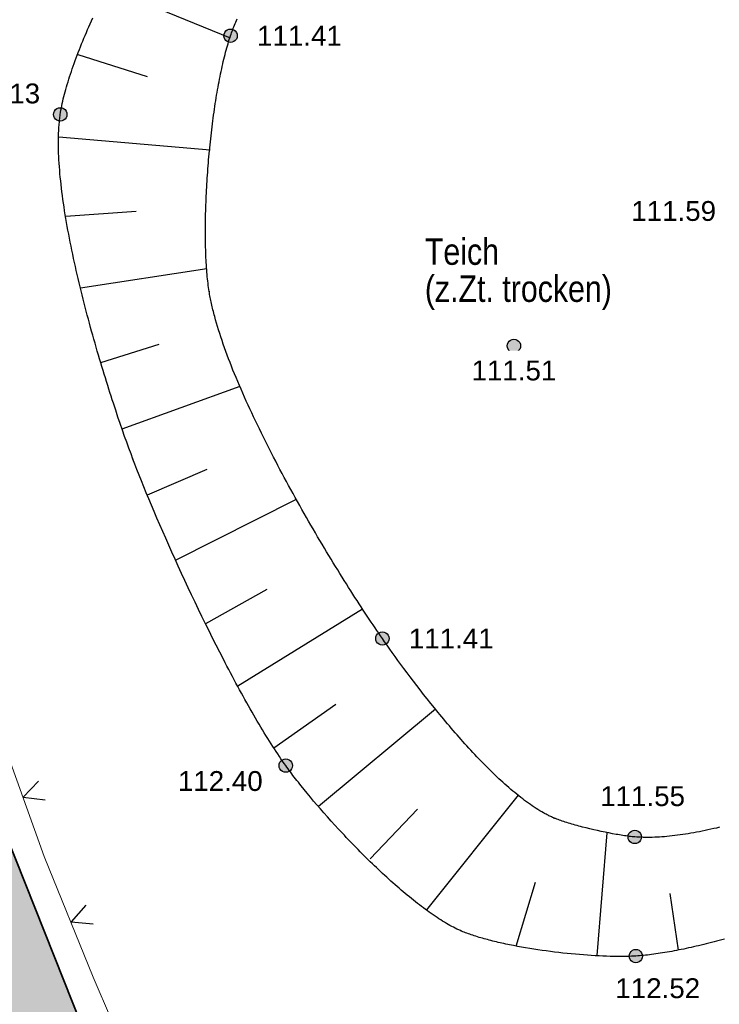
# Model space of a CAD drawing. Header units: metres. Extents: x 32322276 to 32322733, y 5638285 to 5638678.
# Tile 6 of 29: x 32322341 to 32322355, y 5638514 to 5638533. Entities that reach past the tile are written whole.
import ezdxf

# ---------------------------------------------------------------- set-up
doc = ezdxf.new("R2010")
doc.units = ezdxf.units.M
for name, pattern in [('1', [0]), ('12', [0]), ('68', [0])]:
    doc.linetypes.add(name, pattern=pattern)
doc.layers.get('0').update_dxf_attribs({"color": 1, "linetype": 'CONTINUOUS'})
for name, color, linetype in [('Allgemein', 7, 'CONTINUOUS'), ('Ebene 303', 7, 'CONTINUOUS'), ('Flurgrenze', 7, 'CONTINUOUS'), ('Höhenpunkte', 7, 'CONTINUOUS'), ('Höhentexte', 7, 'CONTINUOUS'), ('sonstiges', 7, 'CONTINUOUS'), ('vorhandene Straße', 7, 'CONTINUOUS'), ('WS  GS  Hydrant  Gulli  usw', 7, 'CONTINUOUS')]:
    doc.layers.add(name, color=color, linetype=linetype)
doc.styles.add('n', font='Arial.ttf')
doc.styles.add('Textart 33', font='Arial Narrow.ttf')

# ---------------------------------------------------------------- blocks, each defined once
blk = doc.blocks.new('S107')
at = {"lineweight": -2}
blk.add_hatch(color=0, dxfattribs=at).paths.add_polyline_path([(0.5, 0), (0.489765, -0.100649), (0.459479, -0.197178), (0.410382, -0.285634), (0.344483, -0.362396), (0.264482, -0.424322), (0.173653, -0.468876), (0.075714, -0.494234), (-0.025325, -0.499358), (-0.125326, -0.484039), (-0.220197, -0.448902), (-0.306053, -0.395388), (-0.379379, -0.325686), (-0.437173, -0.242651), (-0.47707, -0.149682), (-0.497435, -0.050584), (-0.497435, 0.050584), (-0.47707, 0.149682), (-0.437173, 0.242651), (-0.379379, 0.325686), (-0.306053, 0.395388), (-0.220197, 0.448902), (-0.125326, 0.484039), (-0.025325, 0.499358), (0.075714, 0.494234), (0.173653, 0.468876), (0.264482, 0.424322), (0.344483, 0.362396), (0.410382, 0.285634), (0.459479, 0.197178), (0.489765, 0.100649)], flags=0)
at = {"color": 0, "lineweight": -2}
blk.add_lwpolyline([(0.433013, -0.25, -0.577350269), (-0.433013, -0.25, -0.577350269), (0, 0.5, -0.577350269)], format="xyb", close=True, dxfattribs=at)
blk = doc.blocks.new('*X78')
at = {"color": 7, "linetype": '12', "lineweight": 25}
for p, q in [((32322343.141891, 5638533.435926, 112.136728), (32322345.460547, 5638532.482298, 111.409869)), ((32322342.584784, 5638532.169354, 112.132019), (32322343.894222, 5638531.753994, 111.775377)), ((32322342.229114, 5638530.611738, 112.13266), (32322345.082505, 5638530.36657, 111.426575)), ((32322342.360222, 5638529.115107, 112.149069), (32322343.684657, 5638529.207918, 111.792098)), ((32322342.633504, 5638527.761762, 112.16412), (32322345.021164, 5638528.130126, 111.444496)), ((32322343.019228, 5638526.352178, 112.180046), (32322344.121431, 5638526.700751, 111.812308)), ((32322343.421827, 5638525.101419, 112.195148), (32322345.649445, 5638525.907206, 111.438278)), ((32322343.900511, 5638523.85149, 112.223628), (32322345.028925, 5638524.337013, 111.827863)), ((32322344.431937, 5638522.615466, 112.265343), (32322346.716277, 5638523.772367, 111.425962)), ((32322345.003415, 5638521.419487, 112.306441), (32322346.161922, 5638522.072984, 111.863087)), ((32322345.609497, 5638520.243451, 112.347472), (32322347.966501, 5638521.701758, 111.415353)), ((32322346.290334, 5638519.072601, 112.389487), (32322347.462961, 5638519.898544, 111.903824)), ((32322347.130671, 5638517.973566, 112.421758), (32322349.34458, 5638519.810388, 111.436717)), ((32322349.17851, 5638516.010351, 112.478981), (32322350.908226, 5638518.178987, 111.473039)), ((32322348.108807, 5638516.977743, 112.421758), (32322349.001163, 5638517.914712, 112.421758)), ((32322352.400216, 5638515.151034, 112.513594), (32322352.589124, 5638517.470669, 111.526534)), ((32322350.869115, 5638515.32925, 112.502148), (32322351.23084, 5638516.536678, 111.994188)), ((32322353.93488, 5638515.252237, 112.51772), (32322353.779278, 5638516.324079, 112.030433))]:
    blk.add_line(p, q, dxfattribs=at)
blk = doc.blocks.new('S20', base_point=(0, -0.5))
at = {"color": 0, "lineweight": -2}
blk.add_lwpolyline([(-0.5, 0.5), (0, -0.5), (0.5, 0.5)], dxfattribs=at)

msp = doc.modelspace()

# ---------------------------------------------------------------- hatches: boundary and pattern name
at = {"layer": 'vorhandene Straße', "lineweight": 25, "true_color": 0xe6d499}
msp.add_hatch(color=41, dxfattribs=at).paths.add_polyline_path([(32322350.441, 5638494.262), (32322386.827, 5638416.994), (32322384.203, 5638413.458), (32322380.203, 5638421.902), (32322376.264, 5638430.014), (32322372.519, 5638438.153), (32322368.671, 5638446.29), (32322360.977, 5638462.563), (32322354.47, 5638476.323), (32322350.331, 5638484.726), (32322346.422, 5638493.221), (32322335.009, 5638521.385), (32322331.373, 5638531.205), (32322335.274, 5638532.387)], flags=0)

# ---------------------------------------------------------------- linework, layer by layer
at = {"layer": 'Flurgrenze', "color": 7, "true_color": 0xffffff}
for p in [(32322345.067, 5638527.695, 111.448), (32322343.627, 5638524.528, 112.201), (32322351.587, 5638517.746, 111.486), (32322349.813, 5638515.621, 112.494)]:
    msp.add_point(p, dxfattribs=at)

# ---------------------------------------------------------------- block references
at = {"layer": 'Ebene 303', "color": 7, "xscale": 0.375, "yscale": 0.375}
for p, rotation in [((32322341.551, 5638518.141, 112.403), 289.913734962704), ((32322342.457, 5638515.785, 112.43), 292.0572269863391)]:
    msp.add_blockref('S20', p, dxfattribs=dict(at, rotation=rotation))
at = {"layer": 'Höhenpunkte', "color": 7, "xscale": 0.2525, "yscale": 0.2525}
for p in [(32322345.471, 5638532.524, 111.409), (32322342.254, 5638531.038, 112.128), (32322350.825, 5638526.665, 111.509), (32322348.339, 5638521.138, 111.41), (32322346.514, 5638518.737, 112.402), (32322353.108, 5638517.39, 111.547), (32322353.128, 5638515.14, 112.519)]:
    msp.add_blockref('S107', p, dxfattribs=at)

# ---------------------------------------------------------------- next in the draw order: texts
at = {"layer": 'Höhenpunkte', "color": 7, "lineweight": 25, "insert": (32322350.825, 5638526.389, 111.509), "char_height": 0.375, "attachment_point": 2, "line_spacing_factor": 0.84, "style": 'n', "bg_fill": 2}
msp.add_mtext('111.51', dxfattribs=at)
at = {"layer": 'Höhentexte', "color": 7, "lineweight": 25, "char_height": 0.375, "line_spacing_factor": 0.84, "style": 'n', "bg_fill": 2}
for s, insert, attachment_point in [('111.41', (32322345.971, 5638532.524, 111.409), 4), ('112.13', (32322341.873, 5638531.241, 112.128), 9), ('111.59', (32322354.644, 5638529.021, 111.594), 9), ('111.41', (32322348.839, 5638521.138, 111.41), 4), ('112.40', (32322346.078, 5638518.634, 112.402), 3), ('111.55', (32322353.256, 5638517.968, 111.547), 8), ('112.52', (32322352.741, 5638514.721, 112.519), 1)]:
    msp.add_mtext(s, dxfattribs=dict(at, insert=insert, attachment_point=attachment_point))
at = {"layer": 'sonstiges', "color": 7, "lineweight": 35, "insert": (32322349.142, 5638527.346), "char_height": 0.5, "attachment_point": 7, "line_spacing_factor": 0.84, "style": 'Textart 33', "bg_fill": 2}
msp.add_mtext('Teich\\P(z.Zt. trocken)', dxfattribs=at)

# ---------------------------------------------------------------- next in the draw order: linework, layer by layer
at = {"layer": 'Allgemein', "color": 7, "linetype": '1', "lineweight": 35}
msp.add_line((32322350.441, 5638494.262), (32322335.274, 5638532.387), dxfattribs=at)
at = {"layer": 'Ebene 303', "color": 7, "linetype": '68', "lineweight": 18}
msp.add_polyline3d([(32322346.631, 5638506.758, 112.573), (32322343.914, 5638512.327, 112.482), (32322342.874, 5638514.744, 112.447), (32322341.951, 5638517.022, 112.409), (32322341.091, 5638519.396, 112.397), (32322340.363, 5638521.868, 112.371), (32322339.713, 5638524.273, 112.369), (32322339.191, 5638526.62, 112.305), (32322338.063, 5638535.026, 112.4), (32322351.506, 5638547.214, 112.382), (32322353.274, 5638548.677, 112.398)], dxfattribs=at)
at = {"layer": 'WS  GS  Hydrant  Gulli  usw', "color": 7, "linetype": '12', "lineweight": 25}
for points in [[(32322354.804, 5638515.459, 112.516), (32322354.704, 5638515.433, 112.516), (32322354.655, 5638515.42, 112.517), (32322354.606, 5638515.407, 112.517), (32322354.557, 5638515.395, 112.517), (32322354.508, 5638515.382, 112.517), (32322354.459, 5638515.37, 112.517), (32322354.41, 5638515.359, 112.517), (32322354.362, 5638515.347, 112.517), (32322354.314, 5638515.336, 112.517), (32322354.266, 5638515.325, 112.517), (32322354.219, 5638515.314, 112.517), (32322354.171, 5638515.303, 112.517), (32322354.125, 5638515.293, 112.517), (32322354.078, 5638515.283, 112.517), (32322354.032, 5638515.273, 112.518), (32322353.986, 5638515.264, 112.518), (32322353.94, 5638515.255, 112.518), (32322353.895, 5638515.246, 112.518), (32322353.85, 5638515.237, 112.518), (32322353.806, 5638515.229, 112.518), (32322353.762, 5638515.221, 112.518), (32322353.718, 5638515.214, 112.518), (32322353.675, 5638515.206, 112.518), (32322353.632, 5638515.199, 112.518), (32322353.59, 5638515.193, 112.518), (32322353.549, 5638515.186, 112.518), (32322353.507, 5638515.18, 112.518), (32322353.467, 5638515.175, 112.518), (32322353.427, 5638515.169, 112.519), (32322353.387, 5638515.164, 112.519), (32322353.349, 5638515.16, 112.519), (32322353.31, 5638515.155, 112.519), (32322353.272, 5638515.151, 112.519), (32322353.235, 5638515.148, 112.519), (32322353.199, 5638515.145, 112.519), (32322353.163, 5638515.142, 112.519), (32322353.128, 5638515.14, 112.519), (32322353.102, 5638515.138, 112.519), (32322353.075, 5638515.137, 112.519), (32322353.047, 5638515.136, 112.518), (32322353.019, 5638515.135, 112.518), (32322352.99, 5638515.134, 112.518), (32322352.96, 5638515.133, 112.518), (32322352.901, 5638515.132, 112.517), (32322352.839, 5638515.132, 112.517), (32322352.775, 5638515.132, 112.516), (32322352.71, 5638515.133, 112.516), (32322352.643, 5638515.134, 112.515), (32322352.574, 5638515.137, 112.515), (32322352.505, 5638515.139, 112.514), (32322352.433, 5638515.143, 112.514), (32322352.36, 5638515.147, 112.513), (32322352.287, 5638515.151, 112.513), (32322352.213, 5638515.156, 112.512), (32322352.137, 5638515.162, 112.512), (32322352.061, 5638515.168, 112.511), (32322351.985, 5638515.175, 112.511), (32322351.907, 5638515.182, 112.51), (32322351.829, 5638515.19, 112.509), (32322351.751, 5638515.198, 112.509), (32322351.672, 5638515.207, 112.508), (32322351.594, 5638515.217, 112.508), (32322351.515, 5638515.227, 112.507), (32322351.436, 5638515.237, 112.506), (32322351.357, 5638515.248, 112.506), (32322351.279, 5638515.259, 112.505), (32322351.201, 5638515.271, 112.505), (32322351.123, 5638515.284, 112.504), (32322351.045, 5638515.296, 112.503), (32322350.969, 5638515.31, 112.503), (32322350.893, 5638515.324, 112.502), (32322350.818, 5638515.338, 112.502), (32322350.744, 5638515.353, 112.501), (32322350.708, 5638515.36, 112.501), (32322350.671, 5638515.368, 112.501), (32322350.635, 5638515.375, 112.5), (32322350.599, 5638515.383, 112.5), (32322350.564, 5638515.391, 112.5), (32322350.529, 5638515.399, 112.5), (32322350.494, 5638515.407, 112.499), (32322350.459, 5638515.416, 112.499), (32322350.425, 5638515.424, 112.499), (32322350.391, 5638515.432, 112.499), (32322350.358, 5638515.441, 112.498), (32322350.325, 5638515.45, 112.498), (32322350.292, 5638515.458, 112.498), (32322350.26, 5638515.467, 112.498), (32322350.228, 5638515.476, 112.497), (32322350.197, 5638515.485, 112.497), (32322350.166, 5638515.494, 112.497), (32322350.136, 5638515.503, 112.497), (32322350.106, 5638515.513, 112.496), (32322350.076, 5638515.522, 112.496), (32322350.048, 5638515.532, 112.496), (32322350.019, 5638515.541, 112.496), (32322349.991, 5638515.551, 112.495), (32322349.964, 5638515.561, 112.495), (32322349.937, 5638515.57, 112.495), (32322349.911, 5638515.58, 112.495), (32322349.886, 5638515.59, 112.495), (32322349.861, 5638515.6, 112.494), (32322349.836, 5638515.611, 112.494), (32322349.813, 5638515.621, 112.494), (32322349.813, 5638515.621, 112.494), (32322349.781, 5638515.635, 112.493), (32322349.749, 5638515.65, 112.493), (32322349.716, 5638515.667, 112.492), (32322349.683, 5638515.683, 112.491), (32322349.65, 5638515.701, 112.49), (32322349.616, 5638515.72, 112.49), (32322349.582, 5638515.738, 112.489), (32322349.548, 5638515.758, 112.488), (32322349.513, 5638515.779, 112.487), (32322349.478, 5638515.8, 112.486), (32322349.443, 5638515.822, 112.486), (32322349.407, 5638515.845, 112.485), (32322349.372, 5638515.868, 112.484), (32322349.336, 5638515.892, 112.483), (32322349.299, 5638515.917, 112.482), (32322349.263, 5638515.942, 112.481), (32322349.226, 5638515.968, 112.48), (32322349.189, 5638515.995, 112.479), (32322349.152, 5638516.022, 112.478), (32322349.115, 5638516.049, 112.477), (32322349.077, 5638516.078, 112.477), (32322349.039, 5638516.106, 112.476), (32322349.002, 5638516.136, 112.475), (32322348.964, 5638516.166, 112.474), (32322348.925, 5638516.196, 112.473), (32322348.887, 5638516.226, 112.472), (32322348.849, 5638516.258, 112.471), (32322348.81, 5638516.289, 112.47), (32322348.772, 5638516.321, 112.469), (32322348.733, 5638516.354, 112.468), (32322348.694, 5638516.387, 112.467), (32322348.655, 5638516.42, 112.466), (32322348.617, 5638516.454, 112.465), (32322348.578, 5638516.488, 112.464), (32322348.539, 5638516.523, 112.462), (32322348.5, 5638516.558, 112.461), (32322348.461, 5638516.593, 112.46), (32322348.422, 5638516.628, 112.459), (32322348.383, 5638516.664, 112.458), (32322348.344, 5638516.7, 112.457), (32322348.305, 5638516.736, 112.456), (32322348.266, 5638516.773, 112.455), (32322348.227, 5638516.81, 112.454), (32322348.188, 5638516.847, 112.453), (32322348.15, 5638516.884, 112.452), (32322348.111, 5638516.922, 112.451), (32322348.072, 5638516.959, 112.45), (32322348.034, 5638516.997, 112.449), (32322347.996, 5638517.035, 112.447), (32322347.957, 5638517.073, 112.446), (32322347.919, 5638517.112, 112.445), (32322347.881, 5638517.15, 112.444), (32322347.844, 5638517.188, 112.443), (32322347.806, 5638517.227, 112.442), (32322347.769, 5638517.266, 112.441), (32322347.731, 5638517.304, 112.44), (32322347.694, 5638517.343, 112.439), (32322347.657, 5638517.382, 112.438), (32322347.621, 5638517.421, 112.437), (32322347.584, 5638517.459, 112.436), (32322347.512, 5638517.537, 112.433), (32322347.441, 5638517.614, 112.431), (32322347.371, 5638517.691, 112.429), (32322347.302, 5638517.768, 112.427), (32322347.235, 5638517.844, 112.425), (32322347.169, 5638517.92, 112.423), (32322347.104, 5638517.995, 112.421), (32322347.041, 5638518.069, 112.419), (32322346.98, 5638518.142, 112.417), (32322346.919, 5638518.214, 112.415), (32322346.861, 5638518.285, 112.413), (32322346.806, 5638518.354, 112.412), (32322346.779, 5638518.388, 112.411), (32322346.752, 5638518.422, 112.41), (32322346.726, 5638518.455, 112.409), (32322346.7, 5638518.489, 112.408), (32322346.675, 5638518.521, 112.407), (32322346.65, 5638518.553, 112.407), (32322346.626, 5638518.585, 112.406), (32322346.602, 5638518.617, 112.405), (32322346.579, 5638518.647, 112.404), (32322346.557, 5638518.678, 112.403), (32322346.535, 5638518.708, 112.403), (32322346.514, 5638518.737, 112.402), (32322346.484, 5638518.779, 112.4), (32322346.454, 5638518.822, 112.399), (32322346.423, 5638518.866, 112.397), (32322346.393, 5638518.911, 112.395), (32322346.362, 5638518.957, 112.394), (32322346.331, 5638519.004, 112.392), (32322346.299, 5638519.052, 112.39), (32322346.268, 5638519.1, 112.388), (32322346.236, 5638519.15, 112.387), (32322346.204, 5638519.2, 112.385), (32322346.172, 5638519.252, 112.383), (32322346.14, 5638519.304, 112.381), (32322346.107, 5638519.357, 112.379), (32322346.075, 5638519.411, 112.377), (32322346.042, 5638519.465, 112.375), (32322346.009, 5638519.52, 112.373), (32322345.976, 5638519.576, 112.371), (32322345.943, 5638519.633, 112.369), (32322345.91, 5638519.69, 112.367), (32322345.877, 5638519.748, 112.365), (32322345.843, 5638519.807, 112.363), (32322345.81, 5638519.866, 112.361), (32322345.776, 5638519.925, 112.359), (32322345.742, 5638519.986, 112.356), (32322345.708, 5638520.047, 112.354), (32322345.675, 5638520.108, 112.352), (32322345.641, 5638520.17, 112.35), (32322345.607, 5638520.232, 112.348), (32322345.573, 5638520.295, 112.346), (32322345.539, 5638520.359, 112.343), (32322345.505, 5638520.422, 112.341), (32322345.471, 5638520.487, 112.339), (32322345.437, 5638520.551, 112.337), (32322345.403, 5638520.616, 112.334), (32322345.369, 5638520.682, 112.332), (32322345.335, 5638520.747, 112.33), (32322345.267, 5638520.879, 112.325), (32322345.199, 5638521.012, 112.32), (32322345.132, 5638521.147, 112.316), (32322345.064, 5638521.281, 112.311), (32322344.997, 5638521.417, 112.306), (32322344.931, 5638521.553, 112.302), (32322344.865, 5638521.689, 112.297), (32322344.8, 5638521.826, 112.292), (32322344.735, 5638521.962, 112.288), (32322344.671, 5638522.098, 112.283), (32322344.607, 5638522.234, 112.278), (32322344.545, 5638522.369, 112.274), (32322344.483, 5638522.504, 112.269), (32322344.422, 5638522.638, 112.265), (32322344.363, 5638522.77, 112.26), (32322344.303, 5638522.902, 112.256), (32322344.246, 5638523.032, 112.251), (32322344.19, 5638523.16, 112.247), (32322344.134, 5638523.288, 112.243), (32322344.08, 5638523.413, 112.238), (32322344.028, 5638523.535, 112.234), (32322343.976, 5638523.657, 112.23), (32322343.927, 5638523.776, 112.226), (32322343.879, 5638523.891, 112.222), (32322343.832, 5638524.006, 112.218), (32322343.787, 5638524.117, 112.215), (32322343.745, 5638524.224, 112.211), (32322343.703, 5638524.33, 112.208), (32322343.663, 5638524.432, 112.204), (32322343.627, 5638524.528, 112.201), (32322343.59, 5638524.627, 112.2), (32322343.55, 5638524.733, 112.199), (32322343.51, 5638524.845, 112.197), (32322343.47, 5638524.957, 112.196), (32322343.428, 5638525.074, 112.195), (32322343.386, 5638525.198, 112.193), (32322343.344, 5638525.321, 112.192), (32322343.301, 5638525.449, 112.19), (32322343.258, 5638525.581, 112.189), (32322343.236, 5638525.647, 112.188), (32322343.214, 5638525.715, 112.187), (32322343.192, 5638525.783, 112.187), (32322343.17, 5638525.851, 112.186), (32322343.149, 5638525.92, 112.185), (32322343.127, 5638525.99, 112.184), (32322343.105, 5638526.06, 112.183), (32322343.083, 5638526.131, 112.183), (32322343.061, 5638526.203, 112.182), (32322343.039, 5638526.275, 112.181), (32322343.017, 5638526.347, 112.18), (32322342.996, 5638526.42, 112.179), (32322342.974, 5638526.493, 112.178), (32322342.953, 5638526.567, 112.178), (32322342.931, 5638526.641, 112.177), (32322342.91, 5638526.716, 112.176), (32322342.889, 5638526.79, 112.175), (32322342.868, 5638526.866, 112.174), (32322342.846, 5638526.941, 112.173), (32322342.826, 5638527.016, 112.173), (32322342.805, 5638527.092, 112.172), (32322342.784, 5638527.168, 112.171), (32322342.764, 5638527.245, 112.17), (32322342.744, 5638527.321, 112.169), (32322342.724, 5638527.398, 112.168), (32322342.704, 5638527.474, 112.167), (32322342.685, 5638527.551, 112.166), (32322342.666, 5638527.628, 112.166), (32322342.647, 5638527.705, 112.165), (32322342.628, 5638527.782, 112.164), (32322342.61, 5638527.859, 112.163), (32322342.591, 5638527.936, 112.162), (32322342.574, 5638528.013, 112.161), (32322342.556, 5638528.09, 112.16), (32322342.539, 5638528.166, 112.16), (32322342.522, 5638528.243, 112.159), (32322342.505, 5638528.319, 112.158), (32322342.489, 5638528.396, 112.157), (32322342.473, 5638528.472, 112.156), (32322342.457, 5638528.548, 112.155), (32322342.442, 5638528.623, 112.155), (32322342.428, 5638528.699, 112.154), (32322342.413, 5638528.774, 112.153), (32322342.399, 5638528.849, 112.152), (32322342.386, 5638528.923, 112.151), (32322342.373, 5638528.997, 112.15), (32322342.36, 5638529.071, 112.15), (32322342.348, 5638529.144, 112.149), (32322342.336, 5638529.217, 112.148), (32322342.325, 5638529.29, 112.147), (32322342.315, 5638529.361, 112.146), (32322342.304, 5638529.433, 112.146), (32322342.295, 5638529.504, 112.145), (32322342.286, 5638529.574, 112.144), (32322342.277, 5638529.644, 112.143), (32322342.269, 5638529.713, 112.142), (32322342.262, 5638529.782, 112.142), (32322342.254, 5638529.85, 112.141), (32322342.248, 5638529.917, 112.14), (32322342.243, 5638529.984, 112.14), (32322342.237, 5638530.05, 112.139), (32322342.233, 5638530.115, 112.138), (32322342.229, 5638530.179, 112.137), (32322342.226, 5638530.243, 112.137), (32322342.223, 5638530.306, 112.136), (32322342.221, 5638530.368, 112.135), (32322342.221, 5638530.398, 112.135), (32322342.22, 5638530.429, 112.135), (32322342.22, 5638530.459, 112.134), (32322342.22, 5638530.489, 112.134), (32322342.219, 5638530.519, 112.134), (32322342.22, 5638530.548, 112.133), (32322342.22, 5638530.578, 112.133), (32322342.22, 5638530.607, 112.133), (32322342.221, 5638530.636, 112.132), (32322342.222, 5638530.664, 112.132), (32322342.223, 5638530.693, 112.132), (32322342.224, 5638530.721, 112.131), (32322342.226, 5638530.749, 112.131), (32322342.227, 5638530.776, 112.131), (32322342.229, 5638530.804, 112.131), (32322342.231, 5638530.831, 112.13), (32322342.233, 5638530.858, 112.13), (32322342.236, 5638530.884, 112.13), (32322342.238, 5638530.911, 112.129), (32322342.241, 5638530.937, 112.129), (32322342.244, 5638530.962, 112.129), (32322342.247, 5638530.988, 112.129), (32322342.25, 5638531.013, 112.128), (32322342.254, 5638531.038, 112.128), (32322342.26, 5638531.077, 112.128), (32322342.267, 5638531.118, 112.128), (32322342.274, 5638531.159, 112.128), (32322342.282, 5638531.2, 112.129), (32322342.291, 5638531.243, 112.129), (32322342.301, 5638531.286, 112.129), (32322342.311, 5638531.33, 112.129), (32322342.322, 5638531.374, 112.129), (32322342.334, 5638531.419, 112.129), (32322342.346, 5638531.465, 112.129), (32322342.358, 5638531.511, 112.13), (32322342.372, 5638531.558, 112.13), (32322342.385, 5638531.605, 112.13), (32322342.4, 5638531.653, 112.13), (32322342.415, 5638531.701, 112.13), (32322342.431, 5638531.75, 112.13), (32322342.447, 5638531.799, 112.131), (32322342.464, 5638531.849, 112.131), (32322342.481, 5638531.899, 112.131), (32322342.498, 5638531.95, 112.131), (32322342.517, 5638532.001, 112.131), (32322342.535, 5638532.053, 112.132), (32322342.554, 5638532.104, 112.132), (32322342.574, 5638532.157, 112.132), (32322342.594, 5638532.209, 112.132), (32322342.615, 5638532.262, 112.132), (32322342.636, 5638532.316, 112.133), (32322342.657, 5638532.369, 112.133), (32322342.679, 5638532.423, 112.133), (32322342.701, 5638532.477, 112.133), (32322342.724, 5638532.531, 112.133), (32322342.747, 5638532.586, 112.134), (32322342.77, 5638532.641, 112.134), (32322342.794, 5638532.695, 112.134), (32322342.818, 5638532.751, 112.134), (32322342.842, 5638532.806, 112.134), (32322342.867, 5638532.861, 112.135)], [(32322354.711, 5638517.573, 111.535), (32322354.655, 5638517.559, 111.535), (32322354.6, 5638517.547, 111.536), (32322354.546, 5638517.534, 111.536), (32322354.491, 5638517.522, 111.537), (32322354.437, 5638517.511, 111.537), (32322354.383, 5638517.5, 111.537), (32322354.329, 5638517.489, 111.538), (32322354.276, 5638517.479, 111.538), (32322354.223, 5638517.47, 111.539), (32322354.17, 5638517.46, 111.539), (32322354.118, 5638517.452, 111.539), (32322354.066, 5638517.444, 111.54), (32322354.015, 5638517.436, 111.54), (32322353.964, 5638517.428, 111.541), (32322353.914, 5638517.422, 111.541), (32322353.863, 5638517.415, 111.541), (32322353.814, 5638517.409, 111.542), (32322353.765, 5638517.404, 111.542), (32322353.716, 5638517.399, 111.542), (32322353.669, 5638517.395, 111.543), (32322353.622, 5638517.392, 111.543), (32322353.575, 5638517.388, 111.544), (32322353.529, 5638517.385, 111.544), (32322353.484, 5638517.384, 111.544), (32322353.439, 5638517.382, 111.545), (32322353.394, 5638517.381, 111.545), (32322353.352, 5638517.381, 111.545), (32322353.309, 5638517.38, 111.546), (32322353.267, 5638517.381, 111.546), (32322353.226, 5638517.383, 111.546), (32322353.186, 5638517.384, 111.546), (32322353.146, 5638517.387, 111.547), (32322353.108, 5638517.39, 111.547), (32322353.083, 5638517.392, 111.546), (32322353.057, 5638517.395, 111.545), (32322353.03, 5638517.398, 111.544), (32322353.003, 5638517.401, 111.543), (32322352.974, 5638517.405, 111.542), (32322352.944, 5638517.409, 111.541), (32322352.915, 5638517.413, 111.539), (32322352.884, 5638517.418, 111.538), (32322352.852, 5638517.423, 111.537), (32322352.82, 5638517.428, 111.536), (32322352.788, 5638517.434, 111.534), (32322352.754, 5638517.439, 111.533), (32322352.688, 5638517.451, 111.53), (32322352.618, 5638517.465, 111.528), (32322352.547, 5638517.479, 111.525), (32322352.476, 5638517.494, 111.522), (32322352.404, 5638517.509, 111.519), (32322352.333, 5638517.526, 111.516), (32322352.261, 5638517.542, 111.513), (32322352.189, 5638517.56, 111.511), (32322352.12, 5638517.578, 111.508), (32322352.085, 5638517.587, 111.506), (32322352.051, 5638517.596, 111.505), (32322352.017, 5638517.605, 111.504), (32322351.983, 5638517.615, 111.502), (32322351.95, 5638517.624, 111.501), (32322351.918, 5638517.633, 111.5), (32322351.886, 5638517.643, 111.498), (32322351.855, 5638517.652, 111.497), (32322351.825, 5638517.662, 111.496), (32322351.795, 5638517.671, 111.495), (32322351.765, 5638517.681, 111.493), (32322351.738, 5638517.69, 111.492), (32322351.71, 5638517.699, 111.491), (32322351.683, 5638517.709, 111.49), (32322351.658, 5638517.718, 111.489), (32322351.633, 5638517.728, 111.488), (32322351.609, 5638517.737, 111.487), (32322351.587, 5638517.746, 111.486), (32322351.587, 5638517.746, 111.486), (32322351.57, 5638517.753, 111.486), (32322351.554, 5638517.76, 111.485), (32322351.537, 5638517.768, 111.485), (32322351.52, 5638517.775, 111.485), (32322351.503, 5638517.783, 111.485), (32322351.486, 5638517.792, 111.484), (32322351.469, 5638517.8, 111.484), (32322351.452, 5638517.809, 111.484), (32322351.435, 5638517.818, 111.483), (32322351.418, 5638517.827, 111.483), (32322351.401, 5638517.836, 111.483), (32322351.383, 5638517.846, 111.482), (32322351.349, 5638517.865, 111.482), (32322351.314, 5638517.886, 111.481), (32322351.278, 5638517.908, 111.48), (32322351.243, 5638517.93, 111.48), (32322351.207, 5638517.953, 111.479), (32322351.171, 5638517.977, 111.478), (32322351.135, 5638518.002, 111.478), (32322351.099, 5638518.027, 111.477), (32322351.063, 5638518.054, 111.476), (32322351.026, 5638518.081, 111.475), (32322350.99, 5638518.109, 111.475), (32322350.953, 5638518.137, 111.474), (32322350.916, 5638518.166, 111.473), (32322350.879, 5638518.196, 111.472), (32322350.841, 5638518.227, 111.472), (32322350.804, 5638518.257, 111.471), (32322350.767, 5638518.289, 111.47), (32322350.729, 5638518.322, 111.469), (32322350.692, 5638518.354, 111.469), (32322350.654, 5638518.388, 111.468), (32322350.617, 5638518.422, 111.467), (32322350.579, 5638518.456, 111.466), (32322350.541, 5638518.491, 111.465), (32322350.503, 5638518.527, 111.464), (32322350.465, 5638518.563, 111.464), (32322350.427, 5638518.599, 111.463), (32322350.39, 5638518.637, 111.462), (32322350.352, 5638518.674, 111.461), (32322350.314, 5638518.712, 111.46), (32322350.276, 5638518.75, 111.459), (32322350.238, 5638518.788, 111.458), (32322350.2, 5638518.827, 111.458), (32322350.162, 5638518.867, 111.457), (32322350.125, 5638518.906, 111.456), (32322350.087, 5638518.946, 111.455), (32322350.049, 5638518.987, 111.454), (32322350.012, 5638519.027, 111.453), (32322349.974, 5638519.068, 111.452), (32322349.937, 5638519.109, 111.451), (32322349.899, 5638519.15, 111.451), (32322349.862, 5638519.191, 111.45), (32322349.825, 5638519.233, 111.449), (32322349.788, 5638519.275, 111.448), (32322349.751, 5638519.317, 111.447), (32322349.715, 5638519.359, 111.446), (32322349.678, 5638519.401, 111.445), (32322349.641, 5638519.444, 111.444), (32322349.605, 5638519.486, 111.443), (32322349.569, 5638519.529, 111.442), (32322349.533, 5638519.572, 111.442), (32322349.498, 5638519.614, 111.441), (32322349.462, 5638519.657, 111.44), (32322349.427, 5638519.7, 111.439), (32322349.392, 5638519.743, 111.438), (32322349.322, 5638519.828, 111.436), (32322349.253, 5638519.913, 111.435), (32322349.186, 5638519.998, 111.433), (32322349.119, 5638520.083, 111.431), (32322349.053, 5638520.166, 111.429), (32322348.99, 5638520.249, 111.428), (32322348.926, 5638520.332, 111.426), (32322348.865, 5638520.413, 111.424), (32322348.805, 5638520.492, 111.423), (32322348.746, 5638520.572, 111.421), (32322348.689, 5638520.649, 111.42), (32322348.634, 5638520.724, 111.418), (32322348.579, 5638520.799, 111.417), (32322348.527, 5638520.871, 111.415), (32322348.478, 5638520.94, 111.414), (32322348.429, 5638521.01, 111.413), (32322348.382, 5638521.076, 111.411), (32322348.339, 5638521.138, 111.41), (32322348.305, 5638521.187, 111.41), (32322348.271, 5638521.237, 111.411), (32322348.235, 5638521.289, 111.411), (32322348.2, 5638521.341, 111.411), (32322348.164, 5638521.394, 111.412), (32322348.127, 5638521.449, 111.412), (32322348.09, 5638521.503, 111.412), (32322348.053, 5638521.56, 111.413), (32322348.015, 5638521.617, 111.413), (32322347.977, 5638521.675, 111.413), (32322347.939, 5638521.734, 111.414), (32322347.9, 5638521.794, 111.414), (32322347.86, 5638521.854, 111.414), (32322347.821, 5638521.915, 111.415), (32322347.781, 5638521.978, 111.415), (32322347.741, 5638522.04, 111.416), (32322347.701, 5638522.104, 111.416), (32322347.66, 5638522.169, 111.416), (32322347.619, 5638522.233, 111.417), (32322347.578, 5638522.299, 111.417), (32322347.537, 5638522.366, 111.418), (32322347.495, 5638522.433, 111.418), (32322347.453, 5638522.5, 111.418), (32322347.412, 5638522.569, 111.419), (32322347.37, 5638522.637, 111.419), (32322347.328, 5638522.707, 111.42), (32322347.285, 5638522.777, 111.42), (32322347.243, 5638522.847, 111.42), (32322347.201, 5638522.918, 111.421), (32322347.158, 5638522.99, 111.421), (32322347.116, 5638523.062, 111.422), (32322347.073, 5638523.134, 111.422), (32322347.031, 5638523.207, 111.423), (32322346.988, 5638523.28, 111.423), (32322346.946, 5638523.353, 111.423), (32322346.904, 5638523.427, 111.424), (32322346.861, 5638523.501, 111.424), (32322346.819, 5638523.576, 111.425), (32322346.777, 5638523.651, 111.425), (32322346.735, 5638523.725, 111.426), (32322346.693, 5638523.801, 111.426), (32322346.651, 5638523.876, 111.427), (32322346.61, 5638523.952, 111.427), (32322346.568, 5638524.028, 111.427), (32322346.527, 5638524.104, 111.428), (32322346.486, 5638524.18, 111.428), (32322346.445, 5638524.256, 111.429), (32322346.405, 5638524.332, 111.429), (32322346.364, 5638524.409, 111.43), (32322346.324, 5638524.485, 111.43), (32322346.284, 5638524.562, 111.431), (32322346.245, 5638524.638, 111.431), (32322346.206, 5638524.715, 111.431), (32322346.167, 5638524.791, 111.432), (32322346.129, 5638524.868, 111.432), (32322346.091, 5638524.944, 111.433), (32322346.053, 5638525.02, 111.433), (32322346.016, 5638525.096, 111.434), (32322345.979, 5638525.172, 111.434), (32322345.943, 5638525.248, 111.435), (32322345.907, 5638525.324, 111.435), (32322345.871, 5638525.399, 111.435), (32322345.836, 5638525.474, 111.436), (32322345.802, 5638525.549, 111.436), (32322345.768, 5638525.624, 111.437), (32322345.735, 5638525.698, 111.437), (32322345.702, 5638525.773, 111.438), (32322345.669, 5638525.847, 111.438), (32322345.638, 5638525.92, 111.438), (32322345.607, 5638525.993, 111.439), (32322345.576, 5638526.066, 111.439), (32322345.547, 5638526.138, 111.44), (32322345.517, 5638526.21, 111.44), (32322345.489, 5638526.281, 111.44), (32322345.461, 5638526.352, 111.441), (32322345.434, 5638526.423, 111.441), (32322345.408, 5638526.493, 111.442), (32322345.382, 5638526.562, 111.442), (32322345.357, 5638526.631, 111.442), (32322345.333, 5638526.699, 111.443), (32322345.31, 5638526.767, 111.443), (32322345.287, 5638526.834, 111.443), (32322345.266, 5638526.9, 111.444), (32322345.245, 5638526.966, 111.444), (32322345.225, 5638527.031, 111.444), (32322345.206, 5638527.095, 111.445), (32322345.188, 5638527.159, 111.445), (32322345.179, 5638527.19, 111.445), (32322345.171, 5638527.222, 111.445), (32322345.163, 5638527.253, 111.446), (32322345.154, 5638527.284, 111.446), (32322345.146, 5638527.314, 111.446), (32322345.139, 5638527.345, 111.446), (32322345.132, 5638527.375, 111.446), (32322345.124, 5638527.406, 111.446), (32322345.118, 5638527.435, 111.447), (32322345.111, 5638527.465, 111.447), (32322345.105, 5638527.495, 111.447), (32322345.098, 5638527.524, 111.447), (32322345.092, 5638527.553, 111.447), (32322345.087, 5638527.582, 111.447), (32322345.082, 5638527.61, 111.448), (32322345.076, 5638527.639, 111.448), (32322345.071, 5638527.667, 111.448), (32322345.067, 5638527.695, 111.448), (32322345.061, 5638527.732, 111.448), (32322345.056, 5638527.77, 111.447), (32322345.05, 5638527.809, 111.447), (32322345.045, 5638527.849, 111.447), (32322345.04, 5638527.889, 111.446), (32322345.036, 5638527.931, 111.446), (32322345.032, 5638527.972, 111.446), (32322345.028, 5638528.015, 111.445), (32322345.024, 5638528.059, 111.445), (32322345.02, 5638528.103, 111.445), (32322345.017, 5638528.148, 111.444), (32322345.014, 5638528.194, 111.444), (32322345.011, 5638528.24, 111.444), (32322345.009, 5638528.287, 111.443), (32322345.006, 5638528.334, 111.443), (32322345.004, 5638528.382, 111.442), (32322345.002, 5638528.431, 111.442), (32322345.001, 5638528.48, 111.442), (32322344.999, 5638528.529, 111.441), (32322344.998, 5638528.58, 111.441), (32322344.997, 5638528.631, 111.44), (32322344.996, 5638528.682, 111.44), (32322344.996, 5638528.733, 111.44), (32322344.996, 5638528.786, 111.439), (32322344.995, 5638528.838, 111.439), (32322344.996, 5638528.891, 111.438), (32322344.996, 5638528.944, 111.438), (32322344.997, 5638528.998, 111.438), (32322344.997, 5638529.052, 111.437), (32322344.998, 5638529.107, 111.437), (32322345, 5638529.161, 111.436), (32322345.001, 5638529.216, 111.436), (32322345.003, 5638529.272, 111.435), (32322345.005, 5638529.327, 111.435), (32322345.007, 5638529.383, 111.434), (32322345.009, 5638529.439, 111.434), (32322345.011, 5638529.495, 111.434), (32322345.014, 5638529.551, 111.433), (32322345.017, 5638529.608, 111.433), (32322345.02, 5638529.665, 111.432), (32322345.023, 5638529.722, 111.432), (32322345.027, 5638529.779, 111.431), (32322345.031, 5638529.836, 111.431), (32322345.035, 5638529.893, 111.43), (32322345.039, 5638529.95, 111.43), (32322345.043, 5638530.007, 111.429), (32322345.047, 5638530.065, 111.429), (32322345.052, 5638530.122, 111.429), (32322345.057, 5638530.179, 111.428), (32322345.062, 5638530.237, 111.428), (32322345.067, 5638530.294, 111.427), (32322345.072, 5638530.351, 111.427), (32322345.078, 5638530.408, 111.426), (32322345.084, 5638530.465, 111.426), (32322345.09, 5638530.522, 111.425), (32322345.096, 5638530.579, 111.425), (32322345.102, 5638530.635, 111.424), (32322345.109, 5638530.692, 111.424), (32322345.115, 5638530.748, 111.424), (32322345.122, 5638530.804, 111.423), (32322345.129, 5638530.86, 111.423), (32322345.136, 5638530.915, 111.422), (32322345.144, 5638530.97, 111.422), (32322345.151, 5638531.025, 111.421), (32322345.159, 5638531.08, 111.421), (32322345.167, 5638531.134, 111.42), (32322345.175, 5638531.188, 111.42), (32322345.183, 5638531.242, 111.42), (32322345.191, 5638531.295, 111.419), (32322345.2, 5638531.348, 111.419), (32322345.208, 5638531.401, 111.418), (32322345.217, 5638531.452, 111.418), (32322345.226, 5638531.504, 111.417), (32322345.235, 5638531.555, 111.417), (32322345.244, 5638531.606, 111.417), (32322345.254, 5638531.656, 111.416), (32322345.263, 5638531.706, 111.416), (32322345.273, 5638531.754, 111.415), (32322345.283, 5638531.803, 111.415), (32322345.293, 5638531.851, 111.415), (32322345.303, 5638531.898, 111.414), (32322345.313, 5638531.945, 111.414), (32322345.324, 5638531.991, 111.413), (32322345.334, 5638532.036, 111.413), (32322345.345, 5638532.081, 111.413), (32322345.356, 5638532.125, 111.412), (32322345.367, 5638532.168, 111.412), (32322345.378, 5638532.211, 111.412), (32322345.389, 5638532.253, 111.411), (32322345.4, 5638532.294, 111.411), (32322345.412, 5638532.335, 111.411), (32322345.423, 5638532.374, 111.41), (32322345.435, 5638532.413, 111.41), (32322345.447, 5638532.451, 111.41), (32322345.459, 5638532.488, 111.409), (32322345.471, 5638532.524, 111.409), (32322345.48, 5638532.552, 111.409), (32322345.49, 5638532.58, 111.409), (32322345.501, 5638532.609, 111.409), (32322345.511, 5638532.637, 111.409), (32322345.522, 5638532.666, 111.409), (32322345.534, 5638532.695, 111.409), (32322345.545, 5638532.724, 111.409), (32322345.557, 5638532.753, 111.409), (32322345.569, 5638532.783, 111.409), (32322345.582, 5638532.813, 111.409), (32322345.594, 5638532.843, 111.409)]]:
    msp.add_polyline3d(points, dxfattribs=at)

# ---------------------------------------------------------------- next in the draw order: block references
at = {"layer": 'WS  GS  Hydrant  Gulli  usw', "color": 7, "true_color": 0xffffff}
msp.add_blockref('*X78', (0, 0), dxfattribs=at)

doc.saveas('drawing.dxf')
